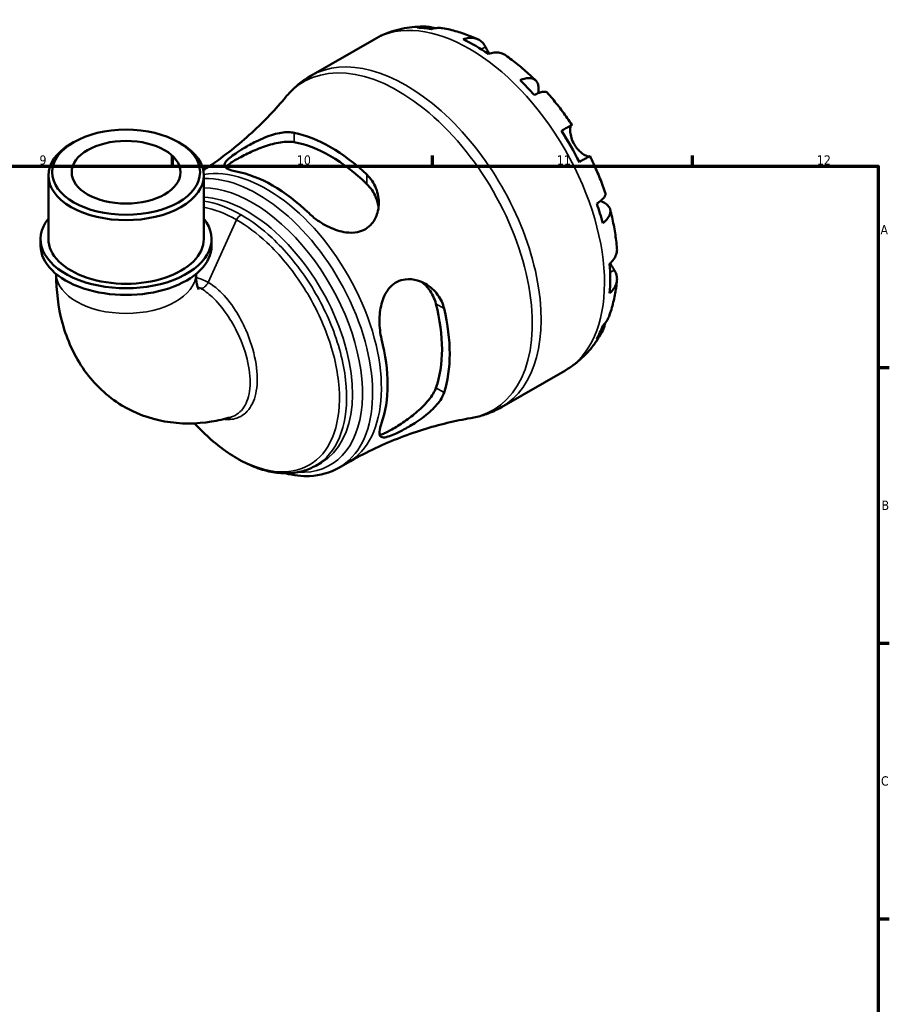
# Model space of a CAD drawing. Header units: millimetres. Extents: x 0 to 902, y 0 to 877.
# Tile 6 of 6: x 590 to 824, y 348 to 613. Entities that reach past the tile are written whole.
import ezdxf

# ---------------------------------------------------------------- set-up
doc = ezdxf.new("R2010")
doc.units = ezdxf.units.MM
for name, color, linetype, lineweight in [('Border (ISO)', 7, 'Continuous', 70), ('Visible (ISO)', 7, 'Continuous', 50), ('Visible Narrow (ISO)', 7, 'Continuous', 35)]:
    doc.layers.add(name, color=color, linetype=linetype, lineweight=lineweight)
doc.styles.add('Note Text (ISO)', font='tahoma.ttf')

# ---------------------------------------------------------------- blocks, each defined once
blk = doc.blocks.new('Borders Default Border')
at = {"layer": 'Border (ISO)'}
for p, q in [((630.75, 574), (630.75, 576.9)), ((700.83, 574), (700.83, 576.9)), ((770.92, 574), (770.92, 576.9)), ((821, 519.75), (823.9, 519.75)), ((821, 445.5), (823.9, 445.5)), ((821, 371.25), (823.9, 371.25))]:
    blk.add_line(p, q, dxfattribs=at)
at = {"layer": 'Border (ISO)', "flags": 128}
blk.add_lwpolyline([(20, 20), (20, 574), (821, 574), (821, 20), (20, 20)], dxfattribs=at)
at = {"layer": 'Border (ISO)', "color": 232, "true_color": 0xca0064, "char_height": 2.5, "attachment_point": 7, "style": 'Note Text (ISO)'}
for s, insert in [('9', (594.88, 574.35)), ('10', (664.29, 574.35)), ('11', (734.37, 574.4)), ('12', (804.46, 574.4)), ('A', (821.59, 555.62)), ('B', (821.89, 481.38)), ('C', (821.73, 407.08))]:
    blk.add_mtext(s, dxfattribs=dict(at, insert=insert))

msp = doc.modelspace()

# ---------------------------------------------------------------- linework, layer by layer
at = {"layer": 'Visible (ISO)'}
for p, q in [((667.991, 598.305), (685.072, 608.141)), ((604.087, 580.436), (603.356, 580.012)), ((632.373, 580.436), (633.104, 580.012)), ((597.275, 554.368), (597.275, 571.512)), ((639.185, 554.368), (639.185, 571.512)), ((595.179, 552.57), (595.179, 554.368)), ((641.28, 552.57), (641.28, 554.368)), ((719.391, 509.047), (736.473, 518.883)), ((669.341, 493.299), (670.891, 494.192)), ((675.581, 492.732), (677.942, 494.092))]:
    msp.add_line(p, q, dxfattribs=at)
for centre, major_axis, ratio, start_param, end_param in [((712.487, 564.5), (-25.578, 44.417), 0.5780931, 5.8354042, 5.9494356), ((712.487, 564.5), (-25.578, 44.417), 0.5780931, 5.4049542, 5.5944875), ((712.487, 564.5), (-25.578, 44.417), 0.5780931, 5.0500061, 5.1640375), ((673.328, 541.949), (22.689, -39.399), 0.5780931, 2.0483477, 2.6679087), ((712.487, 564.5), (-25.578, 44.417), 0.5780931, 4.619556, 4.8090893), ((618.23, 571.512), (-20.955, 0), 0.5758617, 5.5016397, 10.2063236), ((673.328, 541.949), (21.216, -36.843), 0.5780931, 2.0260561, 2.6902003), ((657.736, 532.971), (-21.853, 37.948), 0.5780931, 5.1776738, 5.8217679), ((712.487, 564.5), (-25.578, 44.417), 0.5780931, 4.2646079, 4.3786393), ((618.23, 554.368), (-23.05, 0), 0.5758617, 5.8534856, 9.8544776), ((618.23, 554.368), (-20.955, 0), 0.5758617, 0, 3.1415927), ((618.23, 552.57), (-23.05, 0), 0.5758617, 0, 3.1415927), ((712.487, 564.5), (-25.578, 44.417), 0.5780931, 3.8341579, 4.0236912), ((673.328, 541.949), (21.216, -36.843), 0.5780931, 0.4552598, 1.1194039), ((673.328, 541.949), (22.689, -39.399), 0.5780931, 0.4775513, 1.0971124), ((712.487, 564.5), (25.578, -44.417), 0.5780931, 0.3376171, 0.4516485), ((657.736, 532.971), (-21.853, 37.948), 0.5780931, 3.6068774, 4.2509716)]:
    msp.add_ellipse(centre, major_axis=major_axis, ratio=ratio, start_param=start_param, end_param=end_param, dxfattribs=at)
for major_axis in [(19.925, 0), (14.668, 0)]:
    msp.add_ellipse((618.23, 572.354), major_axis=major_axis, ratio=0.5758617, dxfattribs=at)
for points, knots in [([(685.072, 608.141), (685.919, 608.629), (686.795, 609.068), (688.586, 609.84), (689.503, 610.173), (691.36, 610.734), (692.302, 610.962), (694.195, 611.313), (695.146, 611.437), (697.049, 611.587), (698, 611.613), (698.946, 611.594)], [5.49972085, 5.49972085, 5.49972085, 5.49972085, 5.56676099, 5.56676099, 5.63380113, 5.63380113, 5.70084126, 5.70084126, 5.7678814, 5.7678814, 5.83492154, 5.83492154, 5.83492154, 5.83492154]), ([(696.732, 611.31), (697.339, 611.481), (697.962, 611.572), (699.129, 611.612), (699.78, 611.56), (700.757, 611.35), (701.09, 611.255), (701.411, 611.143)], [0.23003486, 0.23003486, 0.23003486, 0.23003486, 0.44833783, 0.44833783, 0.67289568, 0.67289568, 0.78991665, 0.78991665, 0.78991665, 0.78991665]), ([(703.557, 611.154), (703.109, 611.229), (702.657, 611.253), (701.705, 611.209), (701.126, 611.114), (700.548, 610.94)], [6.57935547, 6.57935547, 6.57935547, 6.57935547, 6.75690579, 6.75690579, 6.97520876, 6.97520876, 6.97520876, 6.97520876]), ([(703.557, 611.155), (704.213, 611.044), (704.865, 610.913), (706.16, 610.615), (706.802, 610.448), (708.078, 610.079), (708.711, 609.877), (709.967, 609.442), (710.59, 609.208), (711.826, 608.709), (712.439, 608.444), (713.047, 608.165)], [5.94497245, 5.94497245, 5.94497245, 5.94497245, 5.99255162, 5.99255162, 6.04013079, 6.04013079, 6.08770996, 6.08770996, 6.13528912, 6.13528912, 6.18286829, 6.18286829, 6.18286829, 6.18286829]), ([(709.058, 608.19), (709.607, 608.376), (710.143, 608.489), (711.107, 608.581), (711.621, 608.565), (712.58, 608.374), (713.025, 608.2), (713.774, 607.763), (714.146, 607.459), (714.717, 606.797), (714.937, 606.466), (715.116, 606.12)], [0.2300371, 0.2300371, 0.2300371, 0.2300371, 0.4481544, 0.4481544, 0.6727436, 0.6727436, 0.8973328, 0.8973328, 1.1227327, 1.1227327, 1.2981486, 1.2981486, 1.2981486, 1.2981486]), ([(715.116, 606.12), (715.227, 605.906), (715.353, 605.668), (715.664, 605.094), (715.853, 604.754), (716.082, 604.366), (716.1, 604.336), (716.117, 604.305)], [-0.77518695, -0.77518695, -0.77518695, -0.77518695, -0.66453204, -0.66453204, -0.53185988, -0.53185988, -0.52075, -0.52075, -0.52075, -0.52075]), ([(720.527, 603.859), (720.438, 603.922), (720.348, 603.979), (719.884, 604.25), (719.439, 604.424), (718.48, 604.615), (717.966, 604.632), (717.002, 604.539), (716.466, 604.426), (715.917, 604.24)], [6.2608959, 6.2608959, 6.2608959, 6.2608959, 6.31513039, 6.31513039, 6.53971958, 6.53971958, 6.76430877, 6.76430877, 6.98242607, 6.98242607, 6.98242607, 6.98242607]), ([(720.527, 603.86), (721.099, 603.463), (721.666, 603.053), (722.787, 602.211), (723.342, 601.778), (724.441, 600.889), (724.985, 600.434), (726.06, 599.501), (726.592, 599.024), (727.643, 598.049), (728.163, 597.551), (728.676, 597.044)], [0.10215415, 0.10215415, 0.10215415, 0.10215415, 0.15041409, 0.15041409, 0.19867404, 0.19867404, 0.24693398, 0.24693398, 0.29519393, 0.29519393, 0.34345388, 0.34345388, 0.34345388, 0.34345388]), ([(661.319, 592.653), (661.691, 593.102), (662.078, 593.538), (662.883, 594.384), (663.301, 594.794), (664.166, 595.584), (664.613, 595.964), (665.535, 596.692), (666.009, 597.039), (666.982, 597.699), (667.481, 598.011), (667.991, 598.305)], [5.28781559, 5.28781559, 5.28781559, 5.28781559, 5.33019664, 5.33019664, 5.3725777, 5.3725777, 5.41495875, 5.41495875, 5.4573398, 5.4573398, 5.49972085, 5.49972085, 5.49972085, 5.49972085]), ([(724.426, 597.189), (724.948, 597.396), (725.442, 597.54), (726.306, 597.705), (726.752, 597.738), (727.55, 597.664), (727.902, 597.557), (728.463, 597.256), (728.724, 597.034), (729.124, 596.465), (729.265, 596.117), (729.425, 595.393), (729.459, 594.949), (729.413, 594.195), (729.379, 593.919), (729.33, 593.64)], [0.2300349, 0.2300349, 0.2300349, 0.2300349, 0.4483378, 0.4483378, 0.6728957, 0.6728957, 0.8974535, 0.8974535, 1.1226267, 1.1226267, 1.3478, 1.3478, 1.5738057, 1.5738057, 1.6947899, 1.6947899, 1.6947899, 1.6947899]), ([(661.319, 592.653), (659.987, 591.046), (658.551, 589.423), (655.473, 586.188), (653.832, 584.576), (650.358, 581.403), (648.526, 579.844), (644.695, 576.818), (642.696, 575.352), (640.106, 573.597), (639.578, 573.246), (639.046, 572.9)], [5.28781559, 5.28781559, 5.28781559, 5.28781559, 5.33019664, 5.33019664, 5.3725777, 5.3725777, 5.41495875, 5.41495875, 5.4573398, 5.4573398, 5.46808484, 5.46808484, 5.46808484, 5.46808484]), ([(731.724, 593.829), (731.643, 593.919), (731.53, 593.982), (731.213, 594.065), (730.957, 594.071), (730.324, 593.971), (729.947, 593.865), (729.186, 593.591), (728.735, 593.401), (728.242, 593.164)], [6.14481821, 6.14481821, 6.14481821, 6.14481821, 6.3077901, 6.3077901, 6.53234794, 6.53234794, 6.75690579, 6.75690579, 6.97520876, 6.97520876, 6.97520876, 6.97520876]), ([(731.724, 593.829), (732.206, 593.289), (732.681, 592.739), (733.617, 591.624), (734.078, 591.058), (734.985, 589.911), (735.432, 589.329), (736.309, 588.152), (736.74, 587.556), (737.586, 586.351), (738.001, 585.742), (738.408, 585.127)], [0.44157516, 0.44157516, 0.44157516, 0.44157516, 0.4894013, 0.4894013, 0.53722743, 0.53722743, 0.58505357, 0.58505357, 0.6328797, 0.6328797, 0.68070584, 0.68070584, 0.68070584, 0.68070584]), ([(735.575, 583.506), (736.044, 583.776), (736.461, 584.015), (737.142, 584.406), (737.464, 584.591), (737.969, 584.879), (738.151, 584.983), (738.369, 585.106), (738.424, 585.136), (738.389, 585.113), (738.329, 585.077), (738.233, 585.021)], [0.2300371, 0.2300371, 0.2300371, 0.2300371, 0.4481544, 0.4481544, 0.6727436, 0.6727436, 0.8973328, 0.8973328, 1.1227327, 1.1227327, 1.2981486, 1.2981486, 1.2981486, 1.2981486]), ([(738.233, 585.021), (738.213, 585.01), (738.194, 584.993), (738.125, 584.917), (738.08, 584.831), (738.002, 584.583), (737.97, 584.418), (737.923, 583.93), (737.923, 583.576), (738.008, 582.692), (738.11, 582.154), (738.461, 581.018), (738.713, 580.43), (739.034, 579.875)], [-0.78090098, -0.78090098, -0.78090098, -0.78090098, -0.74249641, -0.74249641, -0.64168011, -0.64168011, -0.53308797, -0.53308797, -0.37727943, -0.37727943, -0.19250343, -0.19250343, 0, 0, 0, 0]), ([(647.935, 572.574), (647.928, 572.576), (647.921, 572.577), (647.348, 572.687), (646.851, 572.809), (645.625, 573.197), (645.09, 573.49), (644.616, 574.181), (644.664, 574.579), (645.272, 575.423), (645.67, 575.816), (646.658, 576.629), (647.185, 577.019), (648.44, 577.885), (649.163, 578.351), (650.999, 579.459), (652.136, 580.089), (654.855, 581.426), (656.461, 582.083), (659.408, 582.928), (660.769, 583.155), (662.539, 583.141), (663.052, 583.091), (663.527, 582.994)], [-3.8955408, -3.8955408, -3.8955408, -3.8955408, -3.8922757, -3.8922757, -3.6389439, -3.6389439, -3.1579725, -3.1579725, -2.6857815, -2.6857815, -2.3575836, -2.3575836, -2.0942089, -2.0942089, -1.8110368, -1.8110368, -1.4230694, -1.4230694, -0.8979734, -0.8979734, -0.4181575, -0.4181575, -0.2054532, -0.2054532, -0.2054532, -0.2054532]), ([(645.001, 573.666), (645.138, 573.833), (645.323, 574.014), (645.835, 574.437), (646.179, 574.684), (646.982, 575.211), (647.44, 575.49), (648.431, 576.06), (648.985, 576.364), (650.18, 576.988), (650.82, 577.307), (652.799, 578.241), (654.205, 578.829), (656.919, 579.781), (658.422, 580.194), (661.212, 580.622), (662.499, 580.634), (663.527, 580.452)], [2.8475221, 2.8475221, 2.8475221, 2.8475221, 3.0277018, 3.0277018, 3.2377249, 3.2377249, 3.4477479, 3.4477479, 3.657771, 3.657771, 3.867794, 3.867794, 4.2878401, 4.2878401, 4.7493484, 4.7493484, 5.2108567, 5.2108567, 5.2108567, 5.2108567]), ([(739.034, 579.875), (739.223, 579.546), (739.435, 579.232), (739.905, 578.623), (740.165, 578.334), (740.779, 577.734), (741.132, 577.449), (741.782, 577.005), (742.073, 576.846), (742.493, 576.667), (742.641, 576.621), (742.875, 576.579), (742.963, 576.579), (743.029, 576.598)], [0, 0, 0, 0, 0.11375655, 0.11375655, 0.23538098, 0.23538098, 0.39430899, 0.39430899, 0.54630686, 0.54630686, 0.65204055, 0.65204055, 0.7489387, 0.7489387, 0.7489387, 0.7489387]), ([(743.258, 576.726), (743.257, 576.727), (743.203, 576.697), (743.001, 576.582), (742.819, 576.479), (742.314, 576.19), (741.992, 576.005), (741.311, 575.615), (740.894, 575.375), (740.425, 575.105)], [6.1219887, 6.1219887, 6.1219887, 6.1219887, 6.31513039, 6.31513039, 6.53971958, 6.53971958, 6.76430877, 6.76430877, 6.98242607, 6.98242607, 6.98242607, 6.98242607]), ([(743.258, 576.726), (743.588, 576.066), (743.908, 575.401), (744.529, 574.066), (744.829, 573.394), (745.41, 572.045), (745.691, 571.368), (746.231, 570.008), (746.491, 569.326), (746.989, 567.957), (747.228, 567.271), (747.455, 566.583)], [0.89009478, 0.89009478, 0.89009478, 0.89009478, 0.93792256, 0.93792256, 0.98575034, 0.98575034, 1.03357813, 1.03357813, 1.08140591, 1.08140591, 1.12923369, 1.12923369, 1.12923369, 1.12923369]), ([(683.128, 571.706), (683.658, 571.205), (684.127, 570.652), (685.386, 568.807), (685.942, 567.393), (686.464, 564.423), (686.401, 562.851), (685.686, 560.356), (685.199, 559.372), (684.02, 557.941), (683.432, 557.431), (682.101, 556.651), (681.383, 556.383), (679.618, 556.027), (678.567, 556.02), (675.996, 556.37), (674.474, 556.87), (671.541, 558.243), (670.128, 559.126), (668.404, 560.494), (667.955, 560.885), (667.536, 561.287)], [-3.9473698, -3.9473698, -3.9473698, -3.9473698, -3.7096209, -3.7096209, -3.209367, -3.209367, -2.6844563, -2.6844563, -2.3019845, -2.3019845, -2.0253087, -2.0253087, -1.7586739, -1.7586739, -1.4150477, -1.4150477, -0.9332676, -0.9332676, -0.4404999, -0.4404999, -0.2526284, -0.2526284, -0.2526284, -0.2526284]), ([(683.128, 569.165), (684.157, 568.163), (685.016, 566.915), (685.937, 564.7), (686.173, 563.785), (686.283, 562.893)], [-1.76310877, -1.76310877, -1.76310877, -1.76310877, -1.30160049, -1.30160049, -0.99914688, -0.99914688, -0.99914688, -0.99914688]), ([(745.126, 563.92), (745.579, 564.226), (745.97, 564.52), (746.589, 565.039), (746.871, 565.31), (747.276, 565.804), (747.401, 566.027), (747.489, 566.341), (747.492, 566.469), (747.455, 566.583)], [0.23003486, 0.23003486, 0.23003486, 0.23003486, 0.44833783, 0.44833783, 0.67289568, 0.67289568, 0.89745353, 0.89745353, 1.0611692, 1.0611692, 1.0611692, 1.0611692]), ([(746.059, 564.6), (746.342, 564.499), (746.614, 564.386), (747.301, 564.045), (747.668, 563.795), (748.213, 563.298), (748.443, 563.004), (748.733, 562.377), (748.794, 562.042), (748.772, 561.41), (748.687, 561.054), (748.35, 560.329), (748.097, 559.961), (747.521, 559.299), (747.148, 558.944), (746.707, 558.597)], [5.5033678, 5.5033678, 5.5033678, 5.5033678, 5.6314379, 5.6314379, 5.8574437, 5.8574437, 6.0826169, 6.0826169, 6.3077901, 6.3077901, 6.5323479, 6.5323479, 6.7569058, 6.7569058, 6.9752088, 6.9752088, 6.9752088, 6.9752088]), ([(748.716, 562.335), (748.9, 561.637), (749.071, 560.938), (749.391, 559.539), (749.538, 558.84), (749.809, 557.442), (749.932, 556.743), (750.153, 555.346), (750.251, 554.649), (750.421, 553.255), (750.493, 552.56), (750.552, 551.866)], [1.22732598, 1.22732598, 1.22732598, 1.22732598, 1.27558312, 1.27558312, 1.32384026, 1.32384026, 1.3720974, 1.3720974, 1.42035454, 1.42035454, 1.46861168, 1.46861168, 1.46861168, 1.46861168]), ([(748.567, 547.688), (749.004, 548.069), (749.371, 548.475), (749.934, 549.261), (750.178, 549.712), (750.494, 550.634), (750.567, 551.105), (750.566, 551.644), (750.561, 551.754), (750.551, 551.866)], [0.23003714, 0.23003714, 0.23003714, 0.23003714, 0.44815444, 0.44815444, 0.67274363, 0.67274363, 0.89733283, 0.89733283, 0.95341572, 0.95341572, 0.95341572, 0.95341572]), ([(748.725, 547.829), (748.833, 547.636), (748.94, 547.449), (749.185, 547.033), (749.32, 546.812), (749.576, 546.397), (749.697, 546.205), (749.81, 546.027), (749.814, 546.021), (749.818, 546.015)], [-2.85672969, -2.85672969, -2.85672969, -2.85672969, -2.78540812, -2.78540812, -2.69094331, -2.69094331, -2.59427293, -2.59427293, -2.59108226, -2.59108226, -2.59108226, -2.59108226]), ([(599.371, 544.937), (599.389, 540.483), (599.902, 536.036), (602.294, 527.233), (604.216, 522.857), (609.679, 515.235), (613.114, 511.96), (620.661, 507.401), (624.612, 505.953), (632.881, 504.465), (637.182, 504.528), (642.994, 505.465), (644.693, 505.852), (646.353, 506.329)], [3.1461884, 3.1461884, 3.1461884, 3.1461884, 3.4068574, 3.4068574, 3.6721222, 3.6721222, 3.9168399, 3.9168399, 4.1334413, 4.1334413, 4.3680936, 4.3680936, 4.4679165, 4.4679165, 4.4679165, 4.4679165]), ([(637.091, 544.939), (637.102, 543.882), (637.195, 543), (637.445, 541.618), (637.605, 541.154), (637.738, 540.838), (637.765, 540.791), (637.765, 540.791)], [3.15430056, 3.15430056, 3.15430056, 3.15430056, 3.32843988, 3.32843988, 3.5152871, 3.5152871, 3.6037654, 3.6037654, 3.6037654, 3.6037654]), ([(749.818, 546.015), (750.027, 545.688), (750.203, 545.334), (750.489, 544.511), (750.565, 544.039), (750.567, 543.175), (750.494, 542.704), (750.178, 541.782), (749.934, 541.33), (749.371, 540.545), (749.004, 540.139), (748.567, 539.758)], [5.9143146, 5.9143146, 5.9143146, 5.9143146, 6.0897305, 6.0897305, 6.3151304, 6.3151304, 6.5397196, 6.5397196, 6.7643088, 6.7643088, 6.9824261, 6.9824261, 6.9824261, 6.9824261]), ([(687.108, 527.387), (687.106, 527.397), (687.104, 527.407), (686.913, 528.183), (686.771, 528.985), (686.497, 531.372), (686.487, 533.005), (686.852, 536.143), (687.223, 537.658), (688.263, 539.927), (688.804, 540.763), (690.004, 542.016), (690.606, 542.47), (691.985, 543.178), (692.75, 543.404), (694.63, 543.626), (695.744, 543.506), (698.26, 542.762), (699.631, 541.977), (701.835, 539.985), (702.711, 538.816), (703.582, 536.901), (703.794, 536.285), (703.946, 535.649)], [-3.8955408, -3.8955408, -3.8955408, -3.8955408, -3.8922757, -3.8922757, -3.6389439, -3.6389439, -3.1579725, -3.1579725, -2.6857815, -2.6857815, -2.3575836, -2.3575836, -2.0942089, -2.0942089, -1.8110368, -1.8110368, -1.4230694, -1.4230694, -0.8979734, -0.8979734, -0.4181575, -0.4181575, -0.2054532, -0.2054532, -0.2054532, -0.2054532]), ([(697.869, 542.807), (698.594, 542.261), (699.276, 541.593), (700.741, 539.678), (701.393, 538.308), (701.748, 536.914)], [4.44416062, 4.44416062, 4.44416062, 4.44416062, 4.74934841, 4.74934841, 5.2108567, 5.2108567, 5.2108567, 5.2108567]), ([(750.549, 543.227), (750.488, 542.561), (750.412, 541.898), (750.228, 540.577), (750.12, 539.92), (749.872, 538.614), (749.732, 537.965), (749.416, 536.675), (749.241, 536.034), (748.854, 534.763), (748.643, 534.133), (748.413, 533.509)], [1.67115243, 1.67115243, 1.67115243, 1.67115243, 1.71873148, 1.71873148, 1.76631053, 1.76631053, 1.81388958, 1.81388958, 1.86146863, 1.86146863, 1.90904768, 1.90904768, 1.90904768, 1.90904768]), ([(746.707, 530.99), (747.148, 531.402), (747.521, 531.855), (748.041, 532.662), (748.252, 533.075), (748.413, 533.509)], [0.23003486, 0.23003486, 0.23003486, 0.23003486, 0.44833783, 0.44833783, 0.62985271, 0.62985271, 0.62985271, 0.62985271]), ([(747.335, 531.657), (747.271, 531.309), (747.184, 530.959), (746.871, 529.996), (746.589, 529.408), (745.97, 528.419), (745.579, 527.927), (745.126, 527.488)], [6.41028672, 6.41028672, 6.41028672, 6.41028672, 6.53234794, 6.53234794, 6.75690579, 6.75690579, 6.97520876, 6.97520876, 6.97520876, 6.97520876]), ([(746.503, 529.294), (746.043, 528.455), (745.542, 527.634), (744.452, 526.041), (743.864, 525.269), (742.602, 523.786), (741.927, 523.076), (740.497, 521.732), (739.741, 521.098), (738.157, 519.921), (737.33, 519.377), (736.473, 518.883)], [2.01902344, 2.01902344, 2.01902344, 2.01902344, 2.0868444, 2.0868444, 2.15466535, 2.15466535, 2.2224863, 2.2224863, 2.29030725, 2.29030725, 2.3581282, 2.3581282, 2.3581282, 2.3581282]), ([(703.946, 512.986), (703.776, 512.471), (703.532, 511.945), (702.562, 510.301), (701.614, 509.192), (699.3, 507.037), (697.906, 505.988), (695.386, 504.339), (694.289, 503.693), (692.458, 502.704), (691.722, 502.333), (690.379, 501.711), (689.787, 501.464), (688.596, 501.044), (688.063, 500.919), (687.079, 500.898), (686.75, 501.113), (686.472, 502.004), (686.531, 502.693), (686.854, 503.946), (686.969, 504.322), (687.108, 504.725)], [-3.9473698, -3.9473698, -3.9473698, -3.9473698, -3.7096209, -3.7096209, -3.209367, -3.209367, -2.6844563, -2.6844563, -2.3019845, -2.3019845, -2.0253087, -2.0253087, -1.7586739, -1.7586739, -1.4150477, -1.4150477, -0.9332676, -0.9332676, -0.4404999, -0.4404999, -0.2526284, -0.2526284, -0.2526284, -0.2526284]), ([(701.748, 514.252), (701.393, 513.267), (700.741, 512.156), (698.978, 509.95), (697.87, 508.853), (695.689, 506.976), (694.477, 506.053), (692.678, 504.806), (692.082, 504.412), (690.943, 503.691), (690.402, 503.364), (689.907, 503.079), (689.412, 502.794), (688.94, 502.537), (688.081, 502.108), (687.693, 501.936), (687.067, 501.706), (686.815, 501.637), (686.6, 501.605)], [-1.7631088, -1.7631088, -1.7631088, -1.7631088, -1.3016005, -1.3016005, -0.8400922, -0.8400922, -0.4200461, -0.4200461, -0.2100231, -0.2100231, 0, 0, 0, 0.2100231, 0.2100231, 0.4200461, 0.4200461, 0.6016577, 0.6016577, 0.6016577, 0.6016577]), ([(719.391, 509.047), (718.882, 508.753), (718.361, 508.478), (717.302, 507.968), (716.763, 507.732), (715.672, 507.3), (715.118, 507.104), (714.001, 506.753), (713.437, 506.597), (712.301, 506.326), (711.729, 506.21), (711.155, 506.113)], [2.3581282, 2.3581282, 2.3581282, 2.3581282, 2.40050925, 2.40050925, 2.4428903, 2.4428903, 2.48527135, 2.48527135, 2.52765241, 2.52765241, 2.57003346, 2.57003346, 2.57003346, 2.57003346]), ([(669.341, 493.299), (668.266, 492.68), (667.113, 492.197), (664.673, 491.511), (663.385, 491.313), (660.684, 491.204), (659.268, 491.305), (656.34, 491.81), (654.826, 492.226), (651.751, 493.364), (650.191, 494.093), (647.077, 495.84), (645.524, 496.86), (642.47, 499.157), (640.969, 500.435), (638.55, 502.74), (637.608, 503.705), (636.689, 504.713)], [3.9289355, 3.9289355, 3.9289355, 3.9289355, 4.0744546, 4.0744546, 4.2225376, 4.2225376, 4.376561, 4.376561, 4.5363866, 4.5363866, 4.6995602, 4.6995602, 4.8638621, 4.8638621, 5.0281414, 5.0281414, 5.136446, 5.136446, 5.136446, 5.136446]), ([(677.942, 494.092), (680.121, 495.347), (682.347, 496.522), (686.843, 498.69), (689.114, 499.683), (693.654, 501.478), (695.923, 502.28), (700.41, 503.692), (702.628, 504.302), (706.971, 505.34), (709.096, 505.768), (711.155, 506.113)], [2.3581282, 2.3581282, 2.3581282, 2.3581282, 2.40050925, 2.40050925, 2.4428903, 2.4428903, 2.48527135, 2.48527135, 2.52765241, 2.52765241, 2.57003346, 2.57003346, 2.57003346, 2.57003346]), ([(675.581, 492.732), (673.236, 491.382), (670.551, 490.641), (665.608, 490.437), (663.42, 490.686), (661.198, 491.245)], [2.3581282, 2.3581282, 2.3581282, 2.3581282, 2.65134297, 2.65134297, 2.86816046, 2.86816046, 2.86816046, 2.86816046])]:
    msp.add_open_spline(points, degree=3, knots=knots, dxfattribs=at)
at = {"layer": 'Visible Narrow (ISO)'}
for p, q in [((715.116, 606.12), (714.016, 605.486)), ((738.233, 585.021), (735.582, 583.495)), ((663.527, 580.452), (663.527, 582.994)), ((683.128, 571.706), (683.128, 569.165)), ((648.025, 559.517), (640.326, 542.683)), ((749.818, 546.015), (748.699, 545.371)), ((701.748, 536.914), (703.946, 535.649)), ((703.946, 512.986), (701.748, 514.252))]:
    msp.add_line(p, q, dxfattribs=at)
for centre, major_axis, ratio, start_param, end_param in [((710.773, 563.512), (-25.7, 44.629), 0.5780931, 3.1415927, 6.2831853), ((693.691, 553.676), (25.7, -44.629), 0.5780931, 0, 3.1415927), ((691.618, 552.482), (-25.488, 44.26), 0.5780931, 2.9296874, 6.4950906), ((656.097, 532.027), (-21.845, 37.935), 0.5780931, 3.1415927, 6.0778967), ((653.736, 530.667), (21.845, -37.935), 0.5780931, 0, 2.8475071), ((652.29, 529.835), (20.946, -36.373), 0.5780931, 5.9231191, 9.0986617), ((650.845, 529.002), (-20.046, 34.811), 0.5780931, 3.1415927, 5.9227282), ((649.208, 559.216), (-1.028, -1.785), 0.5780931, 3.9250571, 4.8732437), ((618.23, 545.173), (18.86, 0), 0.5758617, 3.1635951, 6.2611828), ((639.142, 542.984), (-1.028, -1.785), 0.5780931, 0.1354778, 1.7316511)]:
    msp.add_ellipse(centre, major_axis=major_axis, ratio=ratio, start_param=start_param, end_param=end_param, dxfattribs=at)
for points in [[(649.208, 560.901), (645.791, 562.868), (642.378, 564.115), (639.185, 564.565)], [(639.185, 562.93), (642.027, 562.4), (645.025, 561.244), (648.025, 559.517)], [(640.326, 542.683), (639.263, 543.295), (638.183, 543.731), (637.124, 543.989)], [(637.492, 541.546), (637.749, 541.42), (638.006, 541.283), (638.263, 541.135)]]:
    msp.add_open_spline(points, degree=3, dxfattribs=at)
for points, knots in [([(669.341, 493.3), (669.707, 493.51), (670.063, 493.738), (673.019, 495.834), (675.02, 498.665), (677.451, 505.759), (677.905, 509.992), (677.231, 519.304), (676.072, 524.392), (672.456, 534.097), (670.112, 538.714), (664.455, 547.348), (661.116, 551.34), (654.859, 557.157), (652.033, 559.274), (649.208, 560.901)], [-3.9289355, -3.9289355, -3.9289355, -3.9289355, -3.8743708, -3.8743708, -3.4617545, -3.4617545, -3.0561203, -3.0561203, -2.6424382, -2.6424382, -2.2614426, -2.2614426, -1.8691657, -1.8691657, -1.5707963, -1.5707963, -1.5707963, -1.5707963]), ([(648.025, 559.517), (650.79, 557.925), (653.554, 555.85), (659.668, 550.144), (662.924, 546.229), (668.431, 537.771), (670.708, 533.253), (674.211, 523.768), (675.329, 518.801), (675.962, 509.717), (675.509, 505.592), (673.123, 498.681), (671.166, 495.924), (666.107, 492.349), (663.025, 491.502), (655.906, 491.815), (651.812, 493.165), (643.94, 497.801), (640.165, 500.935), (636.71, 504.714)], [1.5707963, 1.5707963, 1.5707963, 1.5707963, 1.8691657, 1.8691657, 2.2614426, 2.2614426, 2.6424382, 2.6424382, 3.0561203, 3.0561203, 3.4617545, 3.4617545, 3.8743708, 3.8743708, 4.2807469, 4.2807469, 4.7237733, 4.7237733, 5.1341398, 5.1341398, 5.1341398, 5.1341398]), ([(638.263, 541.135), (639.326, 540.523), (640.384, 539.725), (642.855, 537.429), (644.223, 535.781), (646.532, 532.38), (647.506, 530.659), (649.58, 526.291), (650.513, 523.597), (651.604, 518.54), (651.787, 516.167), (651.388, 512.111), (650.848, 510.397), (649.156, 507.808), (648.032, 506.902), (646.575, 506.396), (646.465, 506.361), (646.353, 506.329)], [-3.1415927, -3.1415927, -3.1415927, -3.1415927, -2.9099557, -2.9099557, -2.5780859, -2.5780859, -2.2818994, -2.2818994, -1.8422204, -1.8422204, -1.4190089, -1.4190089, -1.0208316, -1.0208316, -0.6401623, -0.6401623, -0.6093918, -0.6093918, -0.6093918, -0.6093918]), ([(644.354, 505.804), (645.7, 505.62), (646.967, 505.727), (649.53, 506.622), (650.738, 507.588), (652.583, 510.341), (653.191, 512.162), (653.712, 516.466), (653.58, 518.981), (652.584, 524.325), (651.694, 527.163), (649.678, 531.748), (648.724, 533.549), (646.433, 537.099), (645.06, 538.815), (642.534, 541.209), (641.44, 542.042), (640.326, 542.683)], [0.3420731, 0.3420731, 0.3420731, 0.3420731, 0.6401623, 0.6401623, 1.0208316, 1.0208316, 1.4190089, 1.4190089, 1.8422204, 1.8422204, 2.2818994, 2.2818994, 2.5780859, 2.5780859, 2.9099557, 2.9099557, 3.1415927, 3.1415927, 3.1415927, 3.1415927])]:
    msp.add_open_spline(points, degree=3, knots=knots, dxfattribs=at)

# ---------------------------------------------------------------- block references
msp.add_blockref('Borders Default Border', (0, 0))

doc.saveas('drawing.dxf')
